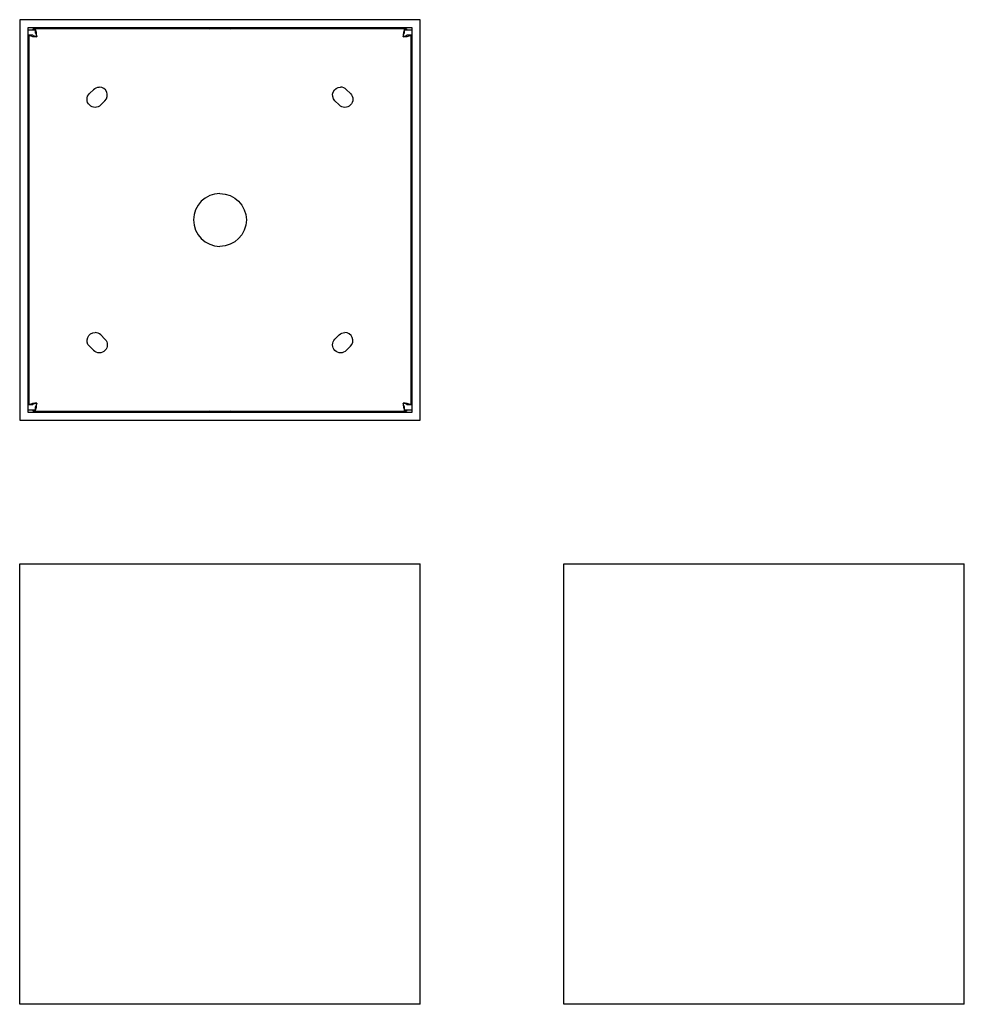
# Model space of a CAD drawing. Extents: x 0 to 236, y 0 to 246.
import ezdxf

# ---------------------------------------------------------------- set-up
doc = ezdxf.new("R2010")
doc.units = 0
doc.header["$MEASUREMENT"] = 0
doc.layers.get('0').update_dxf_attribs({"linetype": 'ByLayer'})

msp = doc.modelspace()

# ---------------------------------------------------------------- linework, layer by layer
at = {"color": 7}
for p, q in [((100, 245.83), (0, 245.83)), ((0, 245.83), (0, 145.83)), ((100, 145.83), (100, 245.83)), ((47.5, 243.83), (2, 243.83)), ((2, 243.83), (2, 243.33)), ((3.4, 243.33), (3.4, 243.58)), ((3.4, 243.58), (3.9, 243.58)), ((47.3, 243.58), (3.9, 243.58)), ((3.9, 243.58), (3.9, 242.58)), ((52.7, 243.58), (47.3, 243.58)), ((50, 243.83), (47.5, 243.83)), ((47.5, 243.78), (47.5, 243.83)), ((98, 243.83), (50, 243.83)), ((50, 243.78), (50, 243.83)), ((52.5, 243.78), (50, 243.78)), ((96.1, 243.58), (52.7, 243.58)), ((96.1, 242.58), (96.1, 243.58)), ((96.1, 243.58), (96.6, 243.58)), ((96.6, 243.58), (96.6, 243.33)), ((98, 243.33), (98, 243.83)), ((2, 243.33), (2, 148.33)), ((2, 243.33), (2.22, 243.33)), ((2.22, 243.33), (3.4, 243.33)), ((2.25, 241.93), (2.25, 198.53)), ((3.25, 241.93), (2.25, 241.93)), ((3.4, 243.33), (3.9, 243.33)), ((96.1, 243.33), (96.6, 243.33)), ((96.6, 243.33), (97.78, 243.33)), ((97.75, 241.93), (96.75, 241.93)), ((97.75, 198.53), (97.75, 241.93)), ((98, 243.33), (97.78, 243.33)), ((98, 148.33), (98, 243.33)), ((17.41, 227.37), (18.47, 228.43)), ((81.53, 228.43), (82.59, 227.37)), ((21.29, 225.6), (20.23, 224.54)), ((79.77, 224.54), (78.71, 225.6)), ((2.05, 198.33), (2.05, 195.83)), ((2.25, 198.53), (2.25, 193.13)), ((97.75, 193.13), (97.75, 198.53)), ((97.95, 195.83), (97.95, 198.33)), ((2.05, 195.83), (2.05, 193.33)), ((97.95, 193.33), (97.95, 195.83)), ((2.25, 193.13), (2.25, 149.73)), ((97.75, 149.73), (97.75, 193.13)), ((20.23, 167.13), (21.29, 166.07)), ((78.71, 166.07), (79.77, 167.13)), ((18.47, 163.24), (17.41, 164.3)), ((82.59, 164.3), (81.53, 163.24)), ((2, 148.33), (2, 147.83)), ((2, 148.33), (2.22, 148.33)), ((2, 147.83), (50, 147.83)), ((3.4, 148.33), (2.22, 148.33)), ((2.25, 149.73), (3.25, 149.73)), ((3.9, 148.33), (3.4, 148.33)), ((3.4, 148.08), (3.4, 148.33)), ((3.9, 148.08), (3.4, 148.08)), ((3.9, 149.08), (3.9, 148.08)), ((3.9, 148.08), (47.3, 148.08)), ((47.3, 148.08), (52.7, 148.08)), ((47.5, 147.88), (50, 147.88)), ((50, 147.88), (50, 147.83)), ((50, 147.83), (52.5, 147.83)), ((52.5, 147.88), (52.5, 147.83)), ((52.5, 147.83), (98, 147.83)), ((52.7, 148.08), (96.1, 148.08)), ((96.1, 148.08), (96.1, 149.08)), ((96.6, 148.33), (96.1, 148.33)), ((96.6, 148.08), (96.1, 148.08)), ((96.6, 148.33), (96.6, 148.08)), ((97.78, 148.33), (96.6, 148.33)), ((96.75, 149.73), (97.75, 149.73)), ((98, 148.33), (97.78, 148.33)), ((98, 147.83), (98, 148.33)), ((0, 145.83), (100, 145.83)), ((0, 110), (100, 110)), ((0, 0), (0, 110)), ((100, 0), (100, 110)), ((135.83, 110), (235.83, 110)), ((135.83, 0), (135.83, 110)), ((235.83, 0), (235.83, 110)), ((100, 0), (0, 0)), ((235.83, 0), (135.83, 0))]:
    msp.add_line(p, q, dxfattribs=at)
for centre, radius, start, end in [((-1.86, 241.55), 6.11, 0.3457, 19.4769), ((47.3, 243.78), 0.2, 270, 360), ((52.7, 243.78), 0.2, 180, 270), ((101.86, 241.55), 6.11, 160.5231, 179.6543), ((4.29, 247.69), 6.11, 250.5231, 269.6543), ((95.71, 247.69), 6.11, 270.3457, 289.4769), ((19.88, 227.01), 2, 315, 90), ((80.12, 227.01), 2, 45, 90), ((50, 195.83), 6.6, 90, 270), ((2.05, 198.53), 0.2, 270, 360), ((97.95, 198.53), 0.2, 180, 270), ((2.05, 193.13), 0.2, 0.0011, 90), ((97.95, 193.13), 0.2, 90, 180), ((18.82, 165.71), 2, 45, 90), ((81.18, 165.71), 2, 315, 90), ((4.29, 143.97), 6.11, 90.3457, 109.4769), ((-1.86, 150.12), 6.11, 340.5231, 359.6543), ((101.86, 150.12), 6.11, 180.3457, 199.4769), ((95.71, 143.97), 6.11, 70.5231, 89.6543), ((47.3, 147.88), 0.2, 360, 90), ((52.7, 147.88), 0.2, 90, 180)]:
    msp.add_arc(centre, radius, start, end, dxfattribs=at)
at = {"color": 7, "extrusion": (0, 0, -1)}
for centre, radius, start, end in [((-4.32, 243.4), 1.82, 272.3237, 306.2014), ((-2.43, 241.51), 1.82, 143.7986, 177.6763), ((-97.57, 241.51), 1.82, 2.3237, 36.2014), ((-95.68, 243.4), 1.82, 233.7986, 267.6763), ((-19.88, 227.01), 2, 45, 90), ((-80.12, 227.01), 2, 315, 90), ((-18.82, 225.95), 2, 225, 45), ((-81.18, 225.95), 2, 135, 315), ((-50, 195.83), 6.6, 90, 270), ((-18.82, 165.71), 2, 315, 90), ((-81.18, 165.71), 2, 45, 90), ((-19.88, 164.65), 2, 135, 315), ((-80.12, 164.65), 2, 225, 45), ((-4.32, 148.27), 1.82, 53.7986, 87.6763), ((-2.43, 150.16), 1.82, 182.3237, 216.2014), ((-97.57, 150.16), 1.82, 323.7986, 357.6763), ((-95.68, 148.27), 1.82, 92.3237, 126.2014)]:
    msp.add_arc(centre, radius, start, end, dxfattribs=at)

doc.saveas('drawing.dxf')
